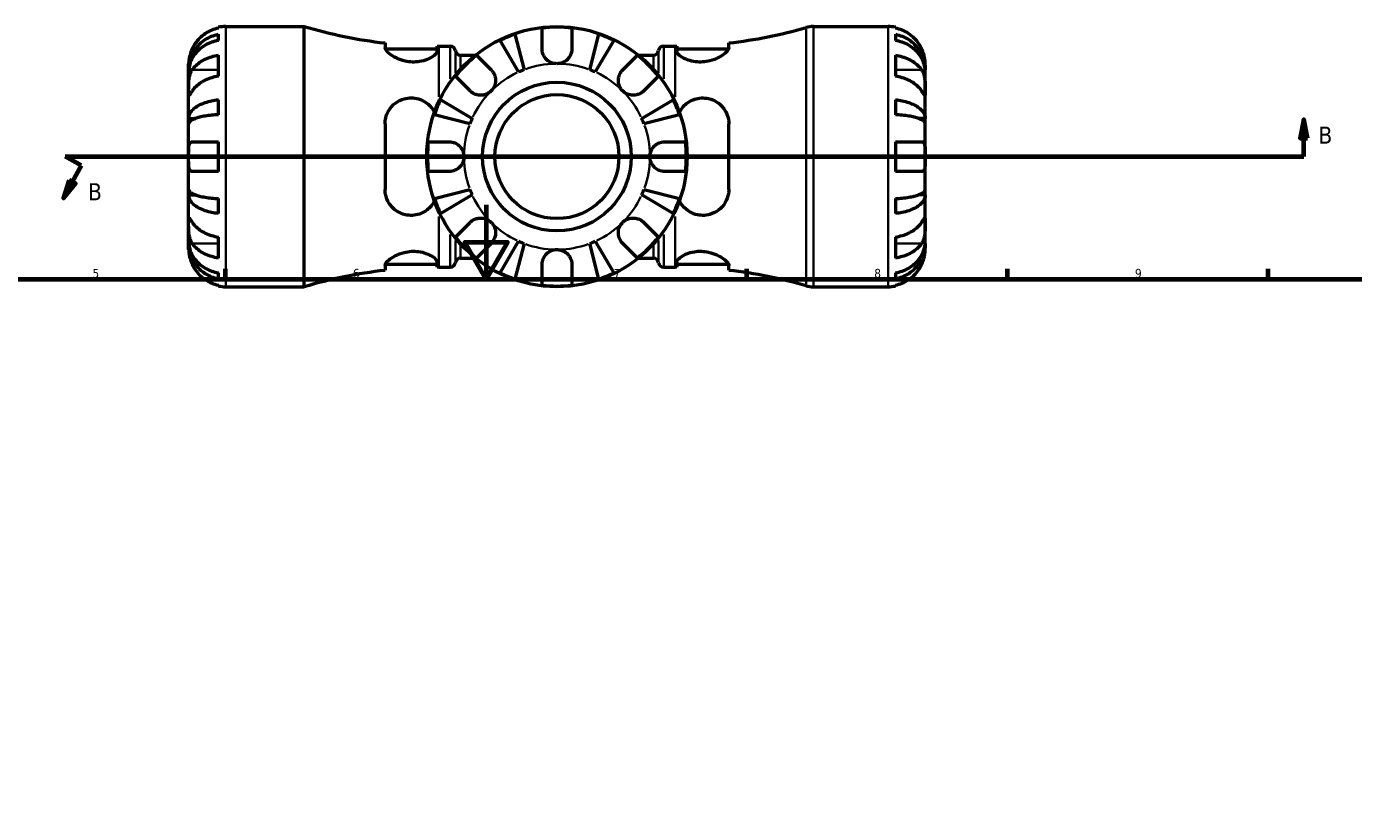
# Model space of a CAD drawing. Header units: millimetres. Extents: x -99 to 891, y -278 to 678.
# Tile 8 of 13: x 297 to 654, y 430 to 642. Entities that reach past the tile are written whole.
import ezdxf

# ---------------------------------------------------------------- set-up
doc = ezdxf.new("R2010")
doc.units = ezdxf.units.MM
for name, color, linetype, lineweight in [('Border (ANSI)', 7, 'Continuous', 70), ('Section Line (ANSI)', 7, 'Continuous', 70), ('Visible (ANSI)', 7, 'Continuous', 50), ('Visible Narrow (ANSI)', 7, 'Continuous', 35)]:
    doc.layers.add(name, color=color, linetype=linetype, lineweight=lineweight)
doc.styles.add('Label Text (ANSI)', font='tahoma.ttf')
doc.styles.add('Note Text (ANSI)', font='tahoma.ttf')

# ---------------------------------------------------------------- blocks, each defined once
blk = doc.blocks.new('Borders Default Border')
at = {"layer": 'Border (ANSI)'}
for p, q in [((350.42, 574), (350.42, 576.8)), ((490.58, 574), (490.58, 576.8)), ((560.67, 574), (560.67, 576.8)), ((630.75, 574), (630.75, 576.8))]:
    blk.add_line(p, q, dxfattribs=at)
at = {"layer": 'Border (ANSI)', "flags": 128}
for points in [[(420.5, 594), (420.5, 574), (414.73, 584), (426.27, 584), (420.5, 574)], [(20, 20), (20, 574), (821, 574), (821, 20), (20, 20)]]:
    blk.add_lwpolyline(points, dxfattribs=at)
at = {"layer": 'Border (ANSI)', "color": 5, "true_color": 0x0000ff, "char_height": 2.4, "attachment_point": 7, "style": 'Note Text (ANSI)'}
for s, insert in [('5', (314.67, 574.35)), ('6', (384.69, 574.35)), ('7', (454.8, 574.4)), ('8', (524.84, 574.35)), ('9', (594.92, 574.35))]:
    blk.add_mtext(s, dxfattribs=dict(at, insert=insert))
blk = doc.blocks.new('2dTransSection0')
at = {"layer": 'Section Line (ANSI)', "linetype": 'Continuous'}
for p, q in [((640.31, 616.99), (639.31, 611.99)), ((640.31, 611.99), (640.31, 616.99)), ((641.31, 611.99), (640.31, 616.99)), ((639.31, 611.99), (641.31, 611.99)), ((640.31, 606.99), (640.31, 611.99)), ((311.68, 604.58), (307.31, 606.99)), ((307.31, 606.99), (316.27, 606.99)), ((631.35, 606.99), (640.31, 606.99)), ((311.68, 604.58), (309.26, 600.2)), ((308.39, 600.68), (306.85, 595.82)), ((309.26, 600.2), (306.85, 595.82)), ((306.85, 595.82), (310.14, 599.72)), ((310.14, 599.72), (308.39, 600.68))]:
    blk.add_line(p, q, dxfattribs=at)
at = {"layer": 'Section Line (ANSI)'}
for p, q in [((311.68, 604.58), (307.31, 606.99)), ((307.31, 606.99), (640.31, 606.99))]:
    blk.add_line(p, q, dxfattribs=at)
at = {"layer": 'Section Line (ANSI)', "linetype": 'Continuous', "flags": 128}
for points in [[(641.31, 611.99), (640.31, 616.99), (639.31, 611.99), (641.31, 611.99)], [(308.39, 600.68), (306.85, 595.82), (310.14, 599.72), (308.39, 600.68)]]:
    blk.add_lwpolyline(points, dxfattribs=at)
at = {"layer": 'Section Line (ANSI)'}
for points in [[(641.31, 611.99), (640.31, 616.99), (639.31, 611.99), (641.31, 611.99)], [(308.39, 600.68), (306.85, 595.82), (310.14, 599.72), (308.39, 600.68)]]:
    blk.add_solid(points, dxfattribs=at)
at = {"layer": 'Section Line (ANSI)', "char_height": 4.57, "attachment_point": 7, "style": 'Label Text (ANSI)'}
for insert in [(644.26, 610.49), (313.51, 595.26)]:
    blk.add_mtext('B', dxfattribs=dict(at, insert=insert))

msp = doc.modelspace()

# ---------------------------------------------------------------- linework, layer by layer
at = {"layer": 'Visible (ANSI)'}
for p, q in [((348.53, 641.55), (348.53, 641.78)), ((348.53, 638.24), (348.53, 639.9)), ((350.53, 641.99), (371.61, 641.99)), ((371.61, 571.99), (371.61, 641.99)), ((428.25, 639.9), (430.71, 630.38)), ((435.53, 635.99), (435.53, 641.55)), ((443.53, 641.55), (443.53, 635.99)), ((448.36, 630.38), (450.82, 639.9)), ((508.46, 641.99), (528.53, 641.99)), ((530.53, 641.78), (530.53, 641.55)), ((530.53, 639.9), (530.53, 638.24)), ((393.33, 637.56), (393.33, 636.27)), ((393.41, 635.94), (407.33, 635.94)), ((407.33, 635.4), (407.33, 636.74)), ((407.79, 636.74), (410.83, 636.74)), ((429.23, 629.76), (424.24, 638.24)), ((454.83, 638.24), (449.84, 629.76)), ((468.23, 636.74), (471.27, 636.74)), ((471.73, 636.74), (471.73, 635.4)), ((471.73, 635.94), (485.66, 635.94)), ((485.73, 636.27), (485.73, 637.56)), ((340.53, 630.38), (340.53, 631.99)), ((348.53, 628.6), (348.53, 634.26)), ((413.61, 634.29), (417.63, 634.29)), ((417.92, 634.26), (421.86, 630.32)), ((457.21, 630.32), (461.15, 634.26)), ((461.44, 634.29), (465.46, 634.29)), ((530.53, 634.26), (530.53, 628.6)), ((538.53, 630.38), (538.53, 631.99)), ((340.53, 630.38), (340.56, 630.38)), ((340.53, 629.76), (340.53, 630.38)), ((340.53, 624.66), (340.53, 629.76)), ((416.2, 624.66), (412.26, 628.6)), ((466.81, 628.6), (462.87, 624.66)), ((538.53, 630.38), (538.51, 630.38)), ((538.53, 629.76), (538.53, 630.38)), ((538.53, 624.66), (538.53, 629.76)), ((340.53, 617.29), (340.53, 624.66)), ((538.53, 617.29), (538.53, 624.66)), ((348.53, 618.27), (348.53, 622.28)), ((408.28, 622.28), (416.76, 617.29)), ((462.31, 617.29), (470.79, 622.28)), ((530.53, 622.28), (530.53, 618.27)), ((340.53, 617.29), (342.44, 617.29)), ((340.53, 615.81), (340.53, 617.29)), ((416.14, 615.81), (406.62, 618.27)), ((472.45, 618.27), (462.93, 615.81)), ((538.53, 617.29), (536.63, 617.29)), ((538.53, 615.81), (538.53, 617.29)), ((340.53, 606.99), (340.53, 615.81)), ((393.33, 615.79), (393.33, 598.19)), ((485.73, 598.19), (485.73, 615.79)), ((538.53, 606.99), (538.53, 615.81)), ((341.49, 610.99), (348.53, 610.99)), ((348.53, 602.99), (348.53, 610.99)), ((404.97, 610.99), (410.53, 610.99)), ((468.53, 610.99), (474.1, 610.99)), ((530.53, 610.99), (530.53, 602.99)), ((530.53, 610.99), (537.57, 610.99)), ((340.53, 598.16), (340.53, 606.99)), ((538.53, 598.16), (538.53, 606.99)), ((348.53, 602.99), (341.49, 602.99)), ((410.53, 602.99), (404.97, 602.99)), ((474.1, 602.99), (468.53, 602.99)), ((537.57, 602.99), (530.53, 602.99)), ((340.53, 596.68), (340.53, 598.16)), ((340.53, 589.31), (340.53, 596.68)), ((340.53, 596.68), (342.44, 596.68)), ((348.53, 591.69), (348.53, 595.7)), ((406.62, 595.7), (416.14, 598.16)), ((416.76, 596.68), (408.28, 591.69)), ((470.79, 591.69), (462.31, 596.68)), ((462.93, 598.16), (472.45, 595.7)), ((530.53, 595.7), (530.53, 591.69)), ((538.53, 596.68), (536.63, 596.68)), ((538.53, 596.68), (538.53, 598.16)), ((538.53, 589.31), (538.53, 596.68)), ((340.53, 584.21), (340.53, 589.31)), ((412.26, 585.37), (416.2, 589.31)), ((462.87, 589.31), (466.81, 585.37)), ((538.53, 584.21), (538.53, 589.31)), ((348.53, 579.71), (348.53, 585.37)), ((530.53, 585.37), (530.53, 579.71)), ((340.53, 583.59), (340.53, 584.21)), ((340.53, 583.59), (340.56, 583.59)), ((340.53, 581.99), (340.53, 583.59)), ((421.86, 583.65), (417.92, 579.71)), ((424.24, 575.73), (429.23, 584.21)), ((430.71, 583.59), (428.25, 574.07)), ((450.82, 574.07), (448.36, 583.59)), ((449.84, 584.21), (454.83, 575.73)), ((461.15, 579.71), (457.21, 583.65)), ((538.53, 583.59), (538.51, 583.59)), ((538.53, 583.59), (538.53, 584.21)), ((538.53, 581.99), (538.53, 583.59)), ((393.41, 578.04), (407.33, 578.04)), ((407.33, 577.23), (407.33, 578.57)), ((413.61, 579.69), (417.63, 579.69)), ((435.53, 572.42), (435.53, 577.99)), ((443.53, 577.99), (443.53, 572.42)), ((461.44, 579.69), (465.46, 579.69)), ((471.73, 578.57), (471.73, 577.23)), ((471.73, 578.04), (485.66, 578.04)), ((348.53, 574.07), (348.53, 575.73)), ((393.33, 577.7), (393.33, 576.41)), ((407.79, 577.24), (410.83, 577.24)), ((468.23, 577.24), (471.27, 577.24)), ((485.73, 576.41), (485.73, 577.7)), ((530.53, 575.73), (530.53, 574.07)), ((348.53, 572.19), (348.53, 572.42)), ((350.53, 571.99), (371.61, 571.99)), ((508.46, 571.99), (528.53, 571.99)), ((530.53, 572.42), (530.53, 572.19))]:
    msp.add_line(p, q, dxfattribs=at)
for radius in [35, 20, 16.67]:
    msp.add_circle((439.53, 606.99), radius, dxfattribs=at)
for centre, radius, start, end in [((350.53, 631.99), 10, 90, 101.537), ((407.79, 764.03), 127.29, 253.4871, 263.4772), ((439.53, 606.99), 34.8, 108.9259, 116.0741), ((439.53, 606.99), 34.8, 83.3993, 96.6007), ((439.53, 606.99), 34.8, 63.9259, 71.0741), ((471.27, 764.03), 127.29, 276.5228, 286.0738), ((508.46, 634.99), 7, 90, 106.0738), ((528.53, 631.99), 10, 78.463, 90), ((407.79, 764.03), 127.29, 269.7929, 270), ((410.83, 635.34), 1.4, 7.1808, 90), ((413.61, 635.69), 1.4, 187.1808, 270), ((465.46, 635.69), 1.4, 270, 352.8192), ((468.23, 635.34), 1.4, 90, 172.8192), ((471.27, 764.03), 127.29, 270, 270.2071), ((439.53, 606.99), 34.8, 128.3993, 141.6007), ((439.53, 606.99), 34.8, 38.3993, 51.6007), ((439.53, 606.99), 25, 110.6662, 114.3338), ((439.53, 606.99), 25, 65.6662, 69.3338), ((439.53, 606.99), 34.8, 153.9259, 161.0741), ((439.53, 606.99), 34.8, 18.9259, 26.0741), ((439.53, 606.99), 25, 155.6662, 159.3338), ((439.53, 606.99), 25, 20.6662, 24.3338), ((439.53, 606.99), 34.8, 173.3993, 186.6007), ((439.53, 606.99), 34.8, 353.3993, 6.6007), ((439.53, 606.99), 34.8, 198.9259, 206.0741), ((439.53, 606.99), 25, 200.6662, 204.3338), ((439.53, 606.99), 25, 335.6662, 339.3338), ((439.53, 606.99), 34.8, 333.9259, 341.0741), ((439.53, 606.99), 34.8, 218.3993, 231.6007), ((439.53, 606.99), 34.8, 308.3993, 321.6007), ((439.53, 606.99), 25, 245.6662, 249.3338), ((439.53, 606.99), 25, 290.6662, 294.3338), ((410.83, 578.64), 1.4, 270, 352.8192), ((413.61, 578.29), 1.4, 90, 172.8192), ((465.46, 578.29), 1.4, 7.1808, 90), ((468.23, 578.64), 1.4, 187.1808, 270), ((407.79, 449.94), 127.29, 96.5228, 106.5129), ((407.79, 449.94), 127.29, 90, 90.2071), ((439.53, 606.99), 34.8, 243.9259, 251.0741), ((439.53, 606.99), 34.8, 288.9259, 296.0741), ((471.27, 449.94), 127.29, 89.7929, 90), ((471.27, 449.94), 127.29, 73.9262, 83.4772), ((350.53, 581.99), 10, 258.463, 270), ((439.53, 606.99), 34.8, 263.3993, 276.6007), ((508.46, 578.99), 7, 253.9262, 270), ((528.53, 581.99), 10, 270, 281.537)]:
    msp.add_arc(centre, radius, start, end, dxfattribs=at)
for points, knots in [([(340.53, 630.38), (340.53, 630.98), (340.6, 631.63), (340.86, 632.92), (341.06, 633.55), (341.53, 634.66), (341.85, 635.24), (342.6, 636.33), (343.03, 636.83), (343.9, 637.68), (344.42, 638.1), (345.54, 638.83), (346.14, 639.13), (347.27, 639.58), (347.89, 639.77), (348.53, 639.9)], [4.459382, 4.459382, 4.459382, 4.459382, 4.64574, 4.64574, 4.832098, 4.832098, 5.017749, 5.017749, 5.2034, 5.2034, 5.388581, 5.388581, 5.573762, 5.573762, 5.753847, 5.753847, 5.753847, 5.753847]), ([(348.53, 641.55), (347.89, 641.42), (347.27, 641.22), (346.15, 640.76), (345.55, 640.44), (344.43, 639.69), (343.91, 639.26), (343.04, 638.38), (342.6, 637.85), (341.95, 636.87), (341.7, 636.42), (341.49, 635.99)], [0.1897242, 0.1897242, 0.1897242, 0.1897242, 0.3692652, 0.3692652, 0.5545201, 0.5545201, 0.7397751, 0.7397751, 0.9260791, 0.9260791, 1.0656804, 1.0656804, 1.0656804, 1.0656804]), ([(537.57, 635.99), (537.37, 636.42), (537.12, 636.87), (536.47, 637.85), (536.03, 638.38), (535.16, 639.26), (534.64, 639.69), (533.52, 640.44), (532.92, 640.76), (531.8, 641.22), (531.17, 641.42), (530.53, 641.55)], [4.9026438, 4.9026438, 4.9026438, 4.9026438, 5.0422451, 5.0422451, 5.2285491, 5.2285491, 5.4138041, 5.4138041, 5.599059, 5.599059, 5.7785999, 5.7785999, 5.7785999, 5.7785999]), ([(530.53, 639.9), (531.18, 639.77), (531.8, 639.58), (532.93, 639.13), (533.53, 638.83), (534.64, 638.1), (535.16, 637.68), (536.04, 636.83), (536.47, 636.33), (537.22, 635.24), (537.53, 634.66), (538.01, 633.55), (538.21, 632.92), (538.47, 631.63), (538.53, 630.98), (538.53, 630.38)], [0.189718, 0.189718, 0.189718, 0.189718, 0.369803, 0.369803, 0.554984, 0.554984, 0.740165, 0.740165, 0.925816, 0.925816, 1.111467, 1.111467, 1.297825, 1.297825, 1.484183, 1.484183, 1.484183, 1.484183]), ([(348.53, 638.24), (347.89, 638.13), (347.27, 637.96), (346.14, 637.56), (345.54, 637.29), (344.42, 636.64), (343.9, 636.27), (343.03, 635.51), (342.6, 635.06), (341.85, 634.1), (341.53, 633.58), (341.06, 632.59), (340.86, 632.03), (340.6, 630.88), (340.53, 630.3), (340.53, 629.76)], [0.189718, 0.189718, 0.189718, 0.189718, 0.369803, 0.369803, 0.554984, 0.554984, 0.740165, 0.740165, 0.925816, 0.925816, 1.111467, 1.111467, 1.297825, 1.297825, 1.484183, 1.484183, 1.484183, 1.484183]), ([(341.49, 635.99), (341.43, 635.84), (341.36, 635.69), (341.2, 635.31), (341.11, 635.07), (340.94, 634.58), (340.87, 634.33), (340.72, 633.73), (340.66, 633.4), (340.57, 632.76), (340.55, 632.49), (340.53, 632.09), (340.53, 631.99), (340.53, 631.99)], [-0.6400853, -0.6400853, -0.6400853, -0.6400853, -0.5922218, -0.5922218, -0.5159504, -0.5159504, -0.4323561, -0.4323561, -0.3086303, -0.3086303, -0.1584496, -0.1584496, 0, 0, 0, 0]), ([(407.33, 635.4), (407.33, 635.32), (407.32, 635.22), (407.18, 634.83), (406.91, 634.51), (406.06, 633.8), (405.42, 633.42), (404.03, 632.86), (403.33, 632.66), (401.96, 632.45), (401.33, 632.41), (400.02, 632.46), (399.37, 632.54), (397.93, 632.87), (397.18, 633.14), (395.67, 633.83), (394.96, 634.29), (393.94, 635.13), (393.6, 635.53), (393.37, 636.01), (393.33, 636.14), (393.33, 636.27)], [-2.463476, -2.463476, -2.463476, -2.463476, -2.373895, -2.373895, -2.09949, -2.09949, -1.787582, -1.787582, -1.542517, -1.542517, -1.347516, -1.347516, -1.149107, -1.149107, -0.891706, -0.891706, -0.567955, -0.567955, -0.267749, -0.267749, -0.140896, -0.140896, -0.140896, -0.140896]), ([(439.53, 631.99), (439.21, 631.99), (438.9, 632.02), (438.26, 632.18), (437.94, 632.3), (437.19, 632.7), (436.79, 633.03), (436.22, 633.71), (436.02, 634.04), (435.72, 634.71), (435.63, 635.06), (435.55, 635.6), (435.53, 635.79), (435.53, 635.99)], [0, 0, 0, 0, 0.0959562, 0.0959562, 0.1976268, 0.1976268, 0.3515483, 0.3515483, 0.467261, 0.467261, 0.5806544, 0.5806544, 0.6440676, 0.6440676, 0.6440676, 0.6440676]), ([(443.53, 635.99), (443.53, 635.69), (443.5, 635.39), (443.36, 634.76), (443.23, 634.42), (442.88, 633.75), (442.64, 633.43), (441.99, 632.78), (441.55, 632.49), (440.59, 632.09), (440.06, 631.99), (439.53, 631.99)], [-0.6444092, -0.6444092, -0.6444092, -0.6444092, -0.5472729, -0.5472729, -0.43651, -0.43651, -0.3141355, -0.3141355, -0.1587941, -0.1587941, 0, 0, 0, 0]), ([(485.73, 636.27), (485.73, 636.15), (485.7, 636.03), (485.51, 635.58), (485.2, 635.21), (484.3, 634.43), (483.68, 634.01), (482.27, 633.29), (481.5, 632.98), (480.02, 632.6), (479.36, 632.49), (478.06, 632.41), (477.43, 632.43), (476.09, 632.59), (475.4, 632.76), (474.01, 633.24), (473.36, 633.59), (472.34, 634.31), (471.99, 634.68), (471.77, 635.16), (471.73, 635.28), (471.73, 635.4)], [-2.480941, -2.480941, -2.480941, -2.480941, -2.363324, -2.363324, -2.07999, -2.07999, -1.779364, -1.779364, -1.507296, -1.507296, -1.304235, -1.304235, -1.112955, -1.112955, -0.880807, -0.880807, -0.585872, -0.585872, -0.278851, -0.278851, -0.156674, -0.156674, -0.156674, -0.156674]), ([(538.53, 629.76), (538.53, 630.3), (538.47, 630.88), (538.21, 632.03), (538.01, 632.59), (537.53, 633.58), (537.22, 634.1), (536.47, 635.06), (536.04, 635.51), (535.16, 636.27), (534.64, 636.64), (533.53, 637.29), (532.93, 637.56), (531.8, 637.96), (531.18, 638.13), (530.53, 638.24)], [4.459382, 4.459382, 4.459382, 4.459382, 4.64574, 4.64574, 4.832098, 4.832098, 5.017749, 5.017749, 5.2034, 5.2034, 5.388581, 5.388581, 5.573762, 5.573762, 5.753847, 5.753847, 5.753847, 5.753847]), ([(538.53, 631.99), (538.53, 631.99), (538.53, 632.03), (538.53, 632.21), (538.53, 632.35), (538.5, 632.79), (538.46, 633.14), (538.33, 633.81), (538.26, 634.11), (538.1, 634.65), (538.02, 634.88), (537.84, 635.37), (537.74, 635.62), (537.61, 635.9), (537.59, 635.94), (537.57, 635.99)], [-2.7780414, -2.7780414, -2.7780414, -2.7780414, -2.6767215, -2.6767215, -2.5655813, -2.5655813, -2.4096011, -2.4096011, -2.3051939, -2.3051939, -2.2261755, -2.2261755, -2.1445049, -2.1445049, -2.1308178, -2.1308178, -2.1308178, -2.1308178]), ([(341.49, 630.32), (341.7, 630.63), (341.95, 630.94), (342.6, 631.64), (343.04, 632.01), (343.91, 632.63), (344.43, 632.94), (345.55, 633.47), (346.15, 633.69), (347.27, 634.02), (347.89, 634.16), (348.53, 634.26)], [4.9026438, 4.9026438, 4.9026438, 4.9026438, 5.0422451, 5.0422451, 5.2285491, 5.2285491, 5.4138041, 5.4138041, 5.599059, 5.599059, 5.7785999, 5.7785999, 5.7785999, 5.7785999]), ([(530.53, 634.26), (531.17, 634.16), (531.8, 634.02), (532.92, 633.69), (533.52, 633.47), (534.64, 632.94), (535.16, 632.63), (536.03, 632.01), (536.47, 631.64), (537.12, 630.94), (537.37, 630.63), (537.57, 630.32)], [0.1897242, 0.1897242, 0.1897242, 0.1897242, 0.3692652, 0.3692652, 0.5545201, 0.5545201, 0.7397751, 0.7397751, 0.9260791, 0.9260791, 1.0656804, 1.0656804, 1.0656804, 1.0656804]), ([(340.53, 624.66), (340.53, 624.87), (340.53, 625.1), (340.54, 625.62), (340.54, 625.91), (340.56, 626.62), (340.58, 627.05), (340.66, 627.89), (340.73, 628.29), (340.88, 628.95), (340.96, 629.2), (341.14, 629.67), (341.24, 629.88), (341.39, 630.16), (341.44, 630.24), (341.49, 630.32)], [0, 0, 0, 0, 0.0888491, 0.0888491, 0.1837965, 0.1837965, 0.314197, 0.314197, 0.4378467, 0.4378467, 0.5241128, 0.5241128, 0.6076526, 0.6076526, 0.6434969, 0.6434969, 0.6434969, 0.6434969]), ([(348.53, 628.6), (347.89, 628.51), (347.27, 628.37), (346.15, 628.04), (345.55, 627.81), (344.43, 627.28), (343.91, 626.98), (343.04, 626.36), (342.6, 625.98), (341.95, 625.29), (341.7, 624.97), (341.49, 624.66)], [0.1897242, 0.1897242, 0.1897242, 0.1897242, 0.3692652, 0.3692652, 0.5545201, 0.5545201, 0.7397751, 0.7397751, 0.9260791, 0.9260791, 1.0656804, 1.0656804, 1.0656804, 1.0656804]), ([(421.86, 630.32), (421.94, 630.23), (422.03, 630.14), (422.27, 629.84), (422.42, 629.63), (422.68, 629.16), (422.78, 628.9), (422.98, 628.24), (423.03, 627.84), (423.02, 626.93), (422.92, 626.44), (422.53, 625.48), (422.23, 625.04), (421.86, 624.66)], [-0.644345, -0.644345, -0.644345, -0.644345, -0.6030859, -0.6030859, -0.5200799, -0.5200799, -0.4327391, -0.4327391, -0.3100066, -0.3100066, -0.15869, -0.15869, 0, 0, 0, 0]), ([(457.21, 624.66), (457, 624.87), (456.82, 625.1), (456.49, 625.62), (456.35, 625.91), (456.11, 626.62), (456.04, 627.05), (456.04, 627.89), (456.1, 628.29), (456.3, 628.95), (456.41, 629.2), (456.68, 629.67), (456.82, 629.88), (457.06, 630.16), (457.14, 630.24), (457.21, 630.32)], [0, 0, 0, 0, 0.0888491, 0.0888491, 0.1837965, 0.1837965, 0.314197, 0.314197, 0.4378467, 0.4378467, 0.5241128, 0.5241128, 0.6076526, 0.6076526, 0.6434969, 0.6434969, 0.6434969, 0.6434969]), ([(537.57, 624.66), (537.37, 624.97), (537.12, 625.29), (536.47, 625.98), (536.03, 626.36), (535.16, 626.98), (534.64, 627.28), (533.52, 627.81), (532.92, 628.04), (531.8, 628.37), (531.17, 628.51), (530.53, 628.6)], [4.9026438, 4.9026438, 4.9026438, 4.9026438, 5.0422451, 5.0422451, 5.2285491, 5.2285491, 5.4138041, 5.4138041, 5.599059, 5.599059, 5.7785999, 5.7785999, 5.7785999, 5.7785999]), ([(537.57, 630.32), (537.63, 630.23), (537.69, 630.14), (537.85, 629.84), (537.95, 629.63), (538.12, 629.16), (538.2, 628.9), (538.35, 628.24), (538.41, 627.84), (538.5, 626.93), (538.52, 626.44), (538.54, 625.48), (538.53, 625.04), (538.53, 624.66)], [-0.644345, -0.644345, -0.644345, -0.644345, -0.6030859, -0.6030859, -0.5200799, -0.5200799, -0.4327391, -0.4327391, -0.3100066, -0.3100066, -0.15869, -0.15869, 0, 0, 0, 0]), ([(341.49, 624.66), (341.44, 624.57), (341.38, 624.49), (341.22, 624.25), (341.12, 624.1), (340.95, 623.84), (340.87, 623.74), (340.72, 623.54), (340.66, 623.49), (340.57, 623.5), (340.55, 623.6), (340.53, 623.99), (340.53, 624.29), (340.53, 624.66)], [-0.644345, -0.644345, -0.644345, -0.644345, -0.6030859, -0.6030859, -0.5200799, -0.5200799, -0.4327391, -0.4327391, -0.3100066, -0.3100066, -0.15869, -0.15869, 0, 0, 0, 0]), ([(421.86, 624.66), (421.65, 624.45), (421.42, 624.27), (420.9, 623.94), (420.61, 623.8), (419.9, 623.56), (419.47, 623.49), (418.63, 623.49), (418.22, 623.55), (417.57, 623.75), (417.32, 623.86), (416.85, 624.13), (416.64, 624.28), (416.36, 624.51), (416.28, 624.59), (416.2, 624.66)], [0, 0, 0, 0, 0.0888491, 0.0888491, 0.1837965, 0.1837965, 0.314197, 0.314197, 0.4378467, 0.4378467, 0.5241128, 0.5241128, 0.6076526, 0.6076526, 0.6434969, 0.6434969, 0.6434969, 0.6434969]), ([(462.87, 624.66), (462.78, 624.57), (462.69, 624.49), (462.39, 624.25), (462.18, 624.1), (461.7, 623.84), (461.45, 623.74), (460.79, 623.54), (460.39, 623.49), (459.48, 623.5), (458.98, 623.6), (458.03, 623.99), (457.59, 624.29), (457.21, 624.66)], [-0.644345, -0.644345, -0.644345, -0.644345, -0.6030859, -0.6030859, -0.5200799, -0.5200799, -0.4327391, -0.4327391, -0.3100066, -0.3100066, -0.15869, -0.15869, 0, 0, 0, 0]), ([(538.53, 624.66), (538.53, 624.45), (538.53, 624.27), (538.53, 623.94), (538.53, 623.8), (538.51, 623.56), (538.49, 623.49), (538.4, 623.49), (538.34, 623.55), (538.19, 623.75), (538.11, 623.86), (537.93, 624.13), (537.83, 624.28), (537.67, 624.51), (537.63, 624.59), (537.57, 624.66)], [0, 0, 0, 0, 0.0888491, 0.0888491, 0.1837965, 0.1837965, 0.314197, 0.314197, 0.4378467, 0.4378467, 0.5241128, 0.5241128, 0.6076526, 0.6076526, 0.6434969, 0.6434969, 0.6434969, 0.6434969]), ([(340.53, 617.29), (340.53, 617.6), (340.6, 617.95), (340.86, 618.62), (341.06, 618.95), (341.53, 619.53), (341.85, 619.84), (342.6, 620.41), (343.03, 620.67), (343.9, 621.12), (344.42, 621.34), (345.54, 621.72), (346.14, 621.88), (347.27, 622.11), (347.89, 622.21), (348.53, 622.28)], [4.459382, 4.459382, 4.459382, 4.459382, 4.64574, 4.64574, 4.832098, 4.832098, 5.017749, 5.017749, 5.2034, 5.2034, 5.388581, 5.388581, 5.573762, 5.573762, 5.753847, 5.753847, 5.753847, 5.753847]), ([(393.33, 615.79), (393.33, 616.15), (393.36, 616.52), (393.56, 617.78), (393.88, 618.63), (394.8, 620.17), (395.42, 620.86), (396.83, 621.9), (397.6, 622.29), (399.08, 622.7), (399.74, 622.79), (401.05, 622.78), (401.68, 622.68), (403.03, 622.29), (403.72, 621.96), (405.1, 620.99), (405.75, 620.31), (406.38, 619.33), (406.5, 619.1), (406.62, 618.87)], [-2.486592, -2.486592, -2.486592, -2.486592, -2.370377, -2.370377, -2.080795, -2.080795, -1.780681, -1.780681, -1.50961, -1.50961, -1.306297, -1.306297, -1.113826, -1.113826, -0.879464, -0.879464, -0.584698, -0.584698, -0.502654, -0.502654, -0.502654, -0.502654]), ([(472.45, 618.87), (472.48, 618.93), (472.51, 618.99), (472.99, 619.91), (473.63, 620.67), (475.01, 621.77), (475.71, 622.15), (477.08, 622.62), (477.71, 622.74), (479.01, 622.81), (479.66, 622.75), (481.09, 622.43), (481.84, 622.11), (483.35, 621.14), (484.06, 620.43), (485.1, 618.84), (485.45, 617.97), (485.7, 616.63), (485.73, 616.21), (485.73, 615.79)], [-2.117677, -2.117677, -2.117677, -2.117677, -2.096685, -2.096685, -1.784409, -1.784409, -1.538918, -1.538918, -1.344493, -1.344493, -1.147499, -1.147499, -0.89245, -0.89245, -0.569443, -0.569443, -0.268209, -0.268209, -0.135066, -0.135066, -0.135066, -0.135066]), ([(530.53, 622.28), (531.18, 622.21), (531.8, 622.11), (532.93, 621.88), (533.53, 621.72), (534.64, 621.34), (535.16, 621.12), (536.04, 620.67), (536.47, 620.41), (537.22, 619.84), (537.53, 619.53), (538.01, 618.95), (538.21, 618.62), (538.47, 617.95), (538.53, 617.6), (538.53, 617.29)], [0.189718, 0.189718, 0.189718, 0.189718, 0.369803, 0.369803, 0.554984, 0.554984, 0.740165, 0.740165, 0.925816, 0.925816, 1.111467, 1.111467, 1.297825, 1.297825, 1.484183, 1.484183, 1.484183, 1.484183]), ([(348.53, 618.27), (347.89, 618.24), (347.27, 618.19), (346.14, 618.07), (345.54, 617.99), (344.42, 617.81), (343.9, 617.7), (343.03, 617.48), (342.6, 617.35), (341.85, 617.07), (341.53, 616.92), (341.06, 616.63), (340.86, 616.47), (340.6, 616.13), (340.53, 615.96), (340.53, 615.81)], [0.189718, 0.189718, 0.189718, 0.189718, 0.369803, 0.369803, 0.554984, 0.554984, 0.740165, 0.740165, 0.925816, 0.925816, 1.111467, 1.111467, 1.297825, 1.297825, 1.484183, 1.484183, 1.484183, 1.484183]), ([(538.53, 615.81), (538.53, 615.96), (538.47, 616.13), (538.21, 616.47), (538.01, 616.63), (537.53, 616.92), (537.22, 617.07), (536.47, 617.35), (536.04, 617.48), (535.16, 617.7), (534.64, 617.81), (533.53, 617.99), (532.93, 618.07), (531.8, 618.19), (531.18, 618.24), (530.53, 618.27)], [4.459382, 4.459382, 4.459382, 4.459382, 4.64574, 4.64574, 4.832098, 4.832098, 5.017749, 5.017749, 5.2034, 5.2034, 5.388581, 5.388581, 5.573762, 5.573762, 5.753847, 5.753847, 5.753847, 5.753847]), ([(340.53, 606.99), (340.53, 607.36), (340.53, 607.73), (340.54, 608.5), (340.54, 608.89), (340.59, 609.58), (340.62, 609.88), (340.73, 610.35), (340.81, 610.53), (340.96, 610.75), (341.02, 610.82), (341.16, 610.91), (341.24, 610.95), (341.37, 610.98), (341.43, 610.99), (341.49, 610.99)], [0, 0, 0, 0, 0.1127497, 0.1127497, 0.240462, 0.240462, 0.3630761, 0.3630761, 0.4698265, 0.4698265, 0.5368083, 0.5368083, 0.5973812, 0.5973812, 0.6407273, 0.6407273, 0.6407273, 0.6407273]), ([(410.53, 610.99), (410.68, 610.99), (410.83, 610.98), (411.21, 610.93), (411.45, 610.89), (411.94, 610.74), (412.19, 610.64), (412.79, 610.31), (413.12, 610.06), (413.75, 609.41), (414.03, 608.99), (414.43, 608.04), (414.53, 607.51), (414.53, 606.99)], [-0.6400853, -0.6400853, -0.6400853, -0.6400853, -0.5922218, -0.5922218, -0.5159504, -0.5159504, -0.4323561, -0.4323561, -0.3086303, -0.3086303, -0.1584496, -0.1584496, 0, 0, 0, 0]), ([(464.53, 606.99), (464.53, 607.32), (464.58, 607.66), (464.75, 608.34), (464.9, 608.69), (465.34, 609.45), (465.69, 609.84), (466.36, 610.36), (466.66, 610.53), (467.2, 610.76), (467.43, 610.84), (467.92, 610.95), (468.17, 610.98), (468.45, 610.98), (468.49, 610.99), (468.53, 610.99)], [-2.7780414, -2.7780414, -2.7780414, -2.7780414, -2.6767215, -2.6767215, -2.5655813, -2.5655813, -2.4096011, -2.4096011, -2.3051939, -2.3051939, -2.2261755, -2.2261755, -2.1445049, -2.1445049, -2.1308178, -2.1308178, -2.1308178, -2.1308178]), ([(537.57, 610.99), (537.67, 610.99), (537.75, 610.97), (537.91, 610.91), (537.98, 610.87), (538.12, 610.74), (538.19, 610.65), (538.34, 610.34), (538.41, 610.08), (538.5, 609.4), (538.52, 608.98), (538.54, 608.04), (538.53, 607.51), (538.53, 606.99)], [-0.6479836, -0.6479836, -0.6479836, -0.6479836, -0.5812922, -0.5812922, -0.5195743, -0.5195743, -0.4431699, -0.4431699, -0.3085364, -0.3085364, -0.1588124, -0.1588124, 0, 0, 0, 0]), ([(341.49, 602.99), (341.4, 602.99), (341.31, 603), (341.16, 603.06), (341.09, 603.1), (340.95, 603.23), (340.88, 603.32), (340.72, 603.63), (340.66, 603.89), (340.57, 604.57), (340.55, 604.99), (340.53, 605.93), (340.53, 606.46), (340.53, 606.99)], [-0.6479836, -0.6479836, -0.6479836, -0.6479836, -0.5812922, -0.5812922, -0.5195743, -0.5195743, -0.4431699, -0.4431699, -0.3085364, -0.3085364, -0.1588124, -0.1588124, 0, 0, 0, 0]), ([(414.53, 606.99), (414.53, 606.65), (414.49, 606.31), (414.31, 605.63), (414.17, 605.28), (413.72, 604.52), (413.38, 604.13), (412.7, 603.61), (412.41, 603.44), (411.87, 603.21), (411.64, 603.13), (411.15, 603.02), (410.9, 602.99), (410.62, 602.99), (410.57, 602.99), (410.53, 602.99)], [-2.7780414, -2.7780414, -2.7780414, -2.7780414, -2.6767215, -2.6767215, -2.5655813, -2.5655813, -2.4096011, -2.4096011, -2.3051939, -2.3051939, -2.2261755, -2.2261755, -2.1445049, -2.1445049, -2.1308178, -2.1308178, -2.1308178, -2.1308178]), ([(468.53, 602.99), (468.39, 602.99), (468.24, 602.99), (467.85, 603.04), (467.62, 603.08), (467.13, 603.23), (466.88, 603.34), (466.28, 603.66), (465.95, 603.91), (465.31, 604.56), (465.04, 604.98), (464.64, 605.93), (464.53, 606.46), (464.53, 606.99)], [-0.6400853, -0.6400853, -0.6400853, -0.6400853, -0.5922218, -0.5922218, -0.5159504, -0.5159504, -0.4323561, -0.4323561, -0.3086303, -0.3086303, -0.1584496, -0.1584496, 0, 0, 0, 0]), ([(538.53, 606.99), (538.53, 606.61), (538.53, 606.24), (538.53, 605.47), (538.52, 605.08), (538.48, 604.39), (538.45, 604.09), (538.33, 603.62), (538.26, 603.44), (538.11, 603.22), (538.05, 603.15), (537.91, 603.06), (537.83, 603.02), (537.7, 602.99), (537.64, 602.99), (537.57, 602.99)], [0, 0, 0, 0, 0.1127497, 0.1127497, 0.240462, 0.240462, 0.3630761, 0.3630761, 0.4698265, 0.4698265, 0.5368083, 0.5368083, 0.5973812, 0.5973812, 0.6407273, 0.6407273, 0.6407273, 0.6407273]), ([(340.53, 598.16), (340.53, 598.01), (340.6, 597.84), (340.86, 597.5), (341.06, 597.34), (341.53, 597.05), (341.85, 596.9), (342.6, 596.62), (343.03, 596.49), (343.9, 596.27), (344.42, 596.16), (345.54, 595.98), (346.14, 595.9), (347.27, 595.78), (347.89, 595.73), (348.53, 595.7)], [4.459382, 4.459382, 4.459382, 4.459382, 4.64574, 4.64574, 4.832098, 4.832098, 5.017749, 5.017749, 5.2034, 5.2034, 5.388581, 5.388581, 5.573762, 5.573762, 5.753847, 5.753847, 5.753847, 5.753847]), ([(348.53, 591.69), (347.89, 591.76), (347.27, 591.86), (346.14, 592.09), (345.54, 592.25), (344.42, 592.63), (343.9, 592.85), (343.03, 593.3), (342.6, 593.56), (341.85, 594.13), (341.53, 594.44), (341.06, 595.02), (340.86, 595.35), (340.6, 596.02), (340.53, 596.37), (340.53, 596.68)], [0.189718, 0.189718, 0.189718, 0.189718, 0.369803, 0.369803, 0.554984, 0.554984, 0.740165, 0.740165, 0.925816, 0.925816, 1.111467, 1.111467, 1.297825, 1.297825, 1.484183, 1.484183, 1.484183, 1.484183]), ([(406.62, 595.1), (406.58, 595.03), (406.55, 594.96), (406.06, 594.04), (405.42, 593.28), (404.03, 592.19), (403.33, 591.81), (401.96, 591.35), (401.33, 591.23), (400.02, 591.16), (399.37, 591.22), (397.93, 591.56), (397.18, 591.89), (395.67, 592.87), (394.96, 593.59), (393.94, 595.19), (393.6, 596.06), (393.37, 597.38), (393.33, 597.78), (393.33, 598.19)], [-2.123482, -2.123482, -2.123482, -2.123482, -2.09949, -2.09949, -1.787582, -1.787582, -1.542517, -1.542517, -1.347516, -1.347516, -1.149107, -1.149107, -0.891706, -0.891706, -0.567955, -0.567955, -0.267749, -0.267749, -0.140896, -0.140896, -0.140896, -0.140896]), ([(485.73, 598.19), (485.73, 597.81), (485.7, 597.44), (485.51, 596.2), (485.2, 595.37), (484.3, 593.84), (483.68, 593.14), (482.27, 592.08), (481.5, 591.69), (480.02, 591.27), (479.36, 591.18), (478.06, 591.19), (477.43, 591.28), (476.09, 591.66), (475.4, 591.99), (474.01, 592.93), (473.36, 593.61), (472.71, 594.61), (472.57, 594.85), (472.45, 595.1)], [-2.480941, -2.480941, -2.480941, -2.480941, -2.363324, -2.363324, -2.07999, -2.07999, -1.779364, -1.779364, -1.507296, -1.507296, -1.304235, -1.304235, -1.112955, -1.112955, -0.880807, -0.880807, -0.585872, -0.585872, -0.496962, -0.496962, -0.496962, -0.496962]), ([(530.53, 595.7), (531.18, 595.73), (531.8, 595.78), (532.93, 595.9), (533.53, 595.98), (534.64, 596.16), (535.16, 596.27), (536.04, 596.49), (536.47, 596.62), (537.22, 596.9), (537.53, 597.05), (538.01, 597.34), (538.21, 597.5), (538.47, 597.84), (538.53, 598.01), (538.53, 598.16)], [0.189718, 0.189718, 0.189718, 0.189718, 0.369803, 0.369803, 0.554984, 0.554984, 0.740165, 0.740165, 0.925816, 0.925816, 1.111467, 1.111467, 1.297825, 1.297825, 1.484183, 1.484183, 1.484183, 1.484183]), ([(538.53, 596.68), (538.53, 596.37), (538.47, 596.02), (538.21, 595.35), (538.01, 595.02), (537.53, 594.44), (537.22, 594.13), (536.47, 593.56), (536.04, 593.3), (535.16, 592.85), (534.64, 592.63), (533.53, 592.25), (532.93, 592.09), (531.8, 591.86), (531.18, 591.76), (530.53, 591.69)], [4.459382, 4.459382, 4.459382, 4.459382, 4.64574, 4.64574, 4.832098, 4.832098, 5.017749, 5.017749, 5.2034, 5.2034, 5.388581, 5.388581, 5.573762, 5.573762, 5.753847, 5.753847, 5.753847, 5.753847]), ([(340.53, 589.31), (340.53, 589.52), (340.53, 589.7), (340.54, 590.03), (340.54, 590.17), (340.56, 590.41), (340.58, 590.48), (340.66, 590.48), (340.73, 590.42), (340.88, 590.22), (340.96, 590.11), (341.14, 589.84), (341.24, 589.69), (341.39, 589.46), (341.44, 589.38), (341.49, 589.31)], [0, 0, 0, 0, 0.0888491, 0.0888491, 0.1837965, 0.1837965, 0.314197, 0.314197, 0.4378467, 0.4378467, 0.5241128, 0.5241128, 0.6076526, 0.6076526, 0.6434969, 0.6434969, 0.6434969, 0.6434969]), ([(341.49, 583.65), (341.44, 583.74), (341.38, 583.83), (341.22, 584.13), (341.12, 584.34), (340.95, 584.81), (340.87, 585.07), (340.72, 585.73), (340.66, 586.13), (340.57, 587.04), (340.55, 587.53), (340.53, 588.49), (340.53, 588.93), (340.53, 589.31)], [-0.644345, -0.644345, -0.644345, -0.644345, -0.6030859, -0.6030859, -0.5200799, -0.5200799, -0.4327391, -0.4327391, -0.3100066, -0.3100066, -0.15869, -0.15869, 0, 0, 0, 0]), ([(341.49, 589.31), (341.7, 589), (341.95, 588.68), (342.6, 587.99), (343.04, 587.62), (343.91, 586.99), (344.43, 586.69), (345.55, 586.16), (346.15, 585.93), (347.27, 585.6), (347.89, 585.46), (348.53, 585.37)], [4.9026438, 4.9026438, 4.9026438, 4.9026438, 5.0422451, 5.0422451, 5.2285491, 5.2285491, 5.4138041, 5.4138041, 5.599059, 5.599059, 5.7785999, 5.7785999, 5.7785999, 5.7785999]), ([(416.2, 589.31), (416.29, 589.4), (416.38, 589.48), (416.67, 589.72), (416.89, 589.87), (417.36, 590.13), (417.62, 590.23), (418.28, 590.43), (418.68, 590.48), (419.59, 590.47), (420.08, 590.37), (421.04, 589.98), (421.48, 589.68), (421.86, 589.31)], [-0.644345, -0.644345, -0.644345, -0.644345, -0.6030859, -0.6030859, -0.5200799, -0.5200799, -0.4327391, -0.4327391, -0.3100066, -0.3100066, -0.15869, -0.15869, 0, 0, 0, 0]), ([(421.86, 589.31), (422.07, 589.1), (422.25, 588.87), (422.58, 588.35), (422.72, 588.06), (422.96, 587.35), (423.03, 586.92), (423.03, 586.08), (422.97, 585.68), (422.76, 585.02), (422.65, 584.77), (422.39, 584.3), (422.24, 584.09), (422.01, 583.81), (421.93, 583.73), (421.86, 583.65)], [0, 0, 0, 0, 0.0888491, 0.0888491, 0.1837965, 0.1837965, 0.314197, 0.314197, 0.4378467, 0.4378467, 0.5241128, 0.5241128, 0.6076526, 0.6076526, 0.6434969, 0.6434969, 0.6434969, 0.6434969]), ([(457.21, 583.65), (457.12, 583.74), (457.04, 583.83), (456.8, 584.13), (456.65, 584.34), (456.39, 584.81), (456.28, 585.07), (456.09, 585.73), (456.03, 586.13), (456.05, 587.04), (456.15, 587.53), (456.54, 588.49), (456.84, 588.93), (457.21, 589.31)], [-0.644345, -0.644345, -0.644345, -0.644345, -0.6030859, -0.6030859, -0.5200799, -0.5200799, -0.4327391, -0.4327391, -0.3100066, -0.3100066, -0.15869, -0.15869, 0, 0, 0, 0]), ([(457.21, 589.31), (457.42, 589.52), (457.65, 589.7), (458.17, 590.03), (458.46, 590.17), (459.17, 590.41), (459.6, 590.48), (460.44, 590.48), (460.84, 590.42), (461.5, 590.22), (461.75, 590.11), (462.22, 589.84), (462.43, 589.69), (462.71, 589.46), (462.79, 589.38), (462.87, 589.31)], [0, 0, 0, 0, 0.0888491, 0.0888491, 0.1837965, 0.1837965, 0.314197, 0.314197, 0.4378467, 0.4378467, 0.5241128, 0.5241128, 0.6076526, 0.6076526, 0.6434969, 0.6434969, 0.6434969, 0.6434969]), ([(530.53, 585.37), (531.17, 585.46), (531.8, 585.6), (532.92, 585.93), (533.52, 586.16), (534.64, 586.69), (535.16, 586.99), (536.03, 587.62), (536.47, 587.99), (537.12, 588.68), (537.37, 589), (537.57, 589.31)], [0.1897242, 0.1897242, 0.1897242, 0.1897242, 0.3692652, 0.3692652, 0.5545201, 0.5545201, 0.7397751, 0.7397751, 0.9260791, 0.9260791, 1.0656804, 1.0656804, 1.0656804, 1.0656804]), ([(537.57, 589.31), (537.63, 589.4), (537.69, 589.48), (537.85, 589.72), (537.95, 589.87), (538.12, 590.13), (538.2, 590.23), (538.35, 590.43), (538.41, 590.48), (538.5, 590.47), (538.52, 590.37), (538.54, 589.98), (538.53, 589.68), (538.53, 589.31)], [-0.644345, -0.644345, -0.644345, -0.644345, -0.6030859, -0.6030859, -0.5200799, -0.5200799, -0.4327391, -0.4327391, -0.3100066, -0.3100066, -0.15869, -0.15869, 0, 0, 0, 0]), ([(538.53, 589.31), (538.53, 589.1), (538.53, 588.87), (538.53, 588.35), (538.53, 588.06), (538.51, 587.35), (538.49, 586.92), (538.4, 586.08), (538.34, 585.68), (538.19, 585.02), (538.11, 584.77), (537.93, 584.3), (537.83, 584.09), (537.67, 583.81), (537.63, 583.73), (537.57, 583.65)], [0, 0, 0, 0, 0.0888491, 0.0888491, 0.1837965, 0.1837965, 0.314197, 0.314197, 0.4378467, 0.4378467, 0.5241128, 0.5241128, 0.6076526, 0.6076526, 0.6434969, 0.6434969, 0.6434969, 0.6434969]), ([(340.53, 584.21), (340.53, 583.67), (340.6, 583.09), (340.86, 581.94), (341.06, 581.38), (341.53, 580.39), (341.85, 579.88), (342.6, 578.91), (343.03, 578.46), (343.9, 577.7), (344.42, 577.33), (345.54, 576.69), (346.14, 576.41), (347.27, 576.01), (347.89, 575.84), (348.53, 575.73)], [4.459382, 4.459382, 4.459382, 4.459382, 4.64574, 4.64574, 4.832098, 4.832098, 5.017749, 5.017749, 5.2034, 5.2034, 5.388581, 5.388581, 5.573762, 5.573762, 5.753847, 5.753847, 5.753847, 5.753847]), ([(348.53, 574.07), (347.89, 574.2), (347.27, 574.39), (346.14, 574.84), (345.54, 575.14), (344.42, 575.87), (343.9, 576.29), (343.03, 577.14), (342.6, 577.64), (341.85, 578.73), (341.53, 579.31), (341.06, 580.42), (340.86, 581.05), (340.6, 582.34), (340.53, 582.99), (340.53, 583.59)], [0.189718, 0.189718, 0.189718, 0.189718, 0.369803, 0.369803, 0.554984, 0.554984, 0.740165, 0.740165, 0.925816, 0.925816, 1.111467, 1.111467, 1.297825, 1.297825, 1.484183, 1.484183, 1.484183, 1.484183]), ([(340.53, 581.99), (340.53, 581.99), (340.53, 581.94), (340.54, 581.77), (340.54, 581.62), (340.57, 581.18), (340.61, 580.83), (340.74, 580.16), (340.81, 579.86), (340.97, 579.32), (341.04, 579.09), (341.22, 578.6), (341.33, 578.35), (341.46, 578.07), (341.47, 578.03), (341.49, 577.99)], [-2.7780414, -2.7780414, -2.7780414, -2.7780414, -2.6767215, -2.6767215, -2.5655813, -2.5655813, -2.4096011, -2.4096011, -2.3051939, -2.3051939, -2.2261755, -2.2261755, -2.1445049, -2.1445049, -2.1308178, -2.1308178, -2.1308178, -2.1308178]), ([(348.53, 579.71), (347.89, 579.81), (347.27, 579.95), (346.15, 580.28), (345.55, 580.5), (344.43, 581.03), (343.91, 581.34), (343.04, 581.96), (342.6, 582.33), (341.95, 583.03), (341.7, 583.34), (341.49, 583.65)], [0.1897242, 0.1897242, 0.1897242, 0.1897242, 0.3692652, 0.3692652, 0.5545201, 0.5545201, 0.7397751, 0.7397751, 0.9260791, 0.9260791, 1.0656804, 1.0656804, 1.0656804, 1.0656804]), ([(393.33, 577.7), (393.33, 577.82), (393.36, 577.94), (393.56, 578.39), (393.88, 578.77), (394.8, 579.56), (395.42, 579.98), (396.83, 580.7), (397.6, 581), (399.08, 581.38), (399.74, 581.48), (401.05, 581.56), (401.68, 581.54), (403.03, 581.37), (403.72, 581.2), (405.1, 580.7), (405.75, 580.36), (406.75, 579.64), (407.1, 579.26), (407.31, 578.8), (407.33, 578.68), (407.33, 578.57)], [-2.486592, -2.486592, -2.486592, -2.486592, -2.370377, -2.370377, -2.080795, -2.080795, -1.780681, -1.780681, -1.50961, -1.50961, -1.306297, -1.306297, -1.113826, -1.113826, -0.879464, -0.879464, -0.584698, -0.584698, -0.27845, -0.27845, -0.162376, -0.162376, -0.162376, -0.162376]), ([(435.53, 577.99), (435.53, 578.13), (435.54, 578.28), (435.59, 578.67), (435.63, 578.9), (435.78, 579.39), (435.88, 579.64), (436.21, 580.24), (436.45, 580.57), (437.11, 581.21), (437.53, 581.48), (438.48, 581.88), (439.01, 581.99), (439.53, 581.99)], [-0.6400853, -0.6400853, -0.6400853, -0.6400853, -0.5922218, -0.5922218, -0.5159504, -0.5159504, -0.4323561, -0.4323561, -0.3086303, -0.3086303, -0.1584496, -0.1584496, 0, 0, 0, 0]), ([(439.53, 581.99), (439.87, 581.99), (440.21, 581.94), (440.89, 581.77), (441.24, 581.62), (442, 581.18), (442.39, 580.83), (442.91, 580.16), (443.08, 579.86), (443.31, 579.32), (443.39, 579.09), (443.49, 578.6), (443.52, 578.35), (443.53, 578.07), (443.53, 578.03), (443.53, 577.99)], [-2.7780414, -2.7780414, -2.7780414, -2.7780414, -2.6767215, -2.6767215, -2.5655813, -2.5655813, -2.4096011, -2.4096011, -2.3051939, -2.3051939, -2.2261755, -2.2261755, -2.1445049, -2.1445049, -2.1308178, -2.1308178, -2.1308178, -2.1308178]), ([(471.73, 578.57), (471.73, 578.66), (471.75, 578.75), (471.89, 579.14), (472.15, 579.46), (472.99, 580.16), (473.63, 580.54), (475.01, 581.1), (475.71, 581.3), (477.08, 581.52), (477.71, 581.56), (479.01, 581.52), (479.66, 581.43), (481.09, 581.12), (481.84, 580.85), (483.35, 580.16), (484.06, 579.71), (485.1, 578.87), (485.45, 578.47), (485.7, 577.97), (485.73, 577.83), (485.73, 577.7)], [-2.457672, -2.457672, -2.457672, -2.457672, -2.366105, -2.366105, -2.096685, -2.096685, -1.784409, -1.784409, -1.538918, -1.538918, -1.344493, -1.344493, -1.147499, -1.147499, -0.89245, -0.89245, -0.569443, -0.569443, -0.268209, -0.268209, -0.135066, -0.135066, -0.135066, -0.135066]), ([(530.53, 575.73), (531.18, 575.84), (531.8, 576.01), (532.93, 576.41), (533.53, 576.69), (534.64, 577.33), (535.16, 577.7), (536.04, 578.46), (536.47, 578.91), (537.22, 579.88), (537.53, 580.39), (538.01, 581.38), (538.21, 581.94), (538.47, 583.09), (538.53, 583.67), (538.53, 584.21)], [0.189718, 0.189718, 0.189718, 0.189718, 0.369803, 0.369803, 0.554984, 0.554984, 0.740165, 0.740165, 0.925816, 0.925816, 1.111467, 1.111467, 1.297825, 1.297825, 1.484183, 1.484183, 1.484183, 1.484183]), ([(537.57, 583.65), (537.37, 583.34), (537.12, 583.03), (536.47, 582.33), (536.03, 581.96), (535.16, 581.34), (534.64, 581.03), (533.52, 580.5), (532.92, 580.28), (531.8, 579.95), (531.17, 579.81), (530.53, 579.71)], [4.9026438, 4.9026438, 4.9026438, 4.9026438, 5.0422451, 5.0422451, 5.2285491, 5.2285491, 5.4138041, 5.4138041, 5.599059, 5.599059, 5.7785999, 5.7785999, 5.7785999, 5.7785999]), ([(538.53, 583.59), (538.53, 582.99), (538.47, 582.34), (538.21, 581.05), (538.01, 580.42), (537.53, 579.31), (537.22, 578.73), (536.47, 577.64), (536.04, 577.14), (535.16, 576.29), (534.64, 575.87), (533.53, 575.14), (532.93, 574.84), (531.8, 574.39), (531.18, 574.2), (530.53, 574.07)], [4.459382, 4.459382, 4.459382, 4.459382, 4.64574, 4.64574, 4.832098, 4.832098, 5.017749, 5.017749, 5.2034, 5.2034, 5.388581, 5.388581, 5.573762, 5.573762, 5.753847, 5.753847, 5.753847, 5.753847]), ([(537.57, 577.99), (537.64, 578.13), (537.71, 578.28), (537.87, 578.67), (537.96, 578.9), (538.12, 579.39), (538.2, 579.64), (538.35, 580.24), (538.41, 580.57), (538.5, 581.21), (538.52, 581.48), (538.54, 581.88), (538.53, 581.99), (538.53, 581.99)], [-0.6400853, -0.6400853, -0.6400853, -0.6400853, -0.5922218, -0.5922218, -0.5159504, -0.5159504, -0.4323561, -0.4323561, -0.3086303, -0.3086303, -0.1584496, -0.1584496, 0, 0, 0, 0]), ([(341.49, 577.99), (341.7, 577.55), (341.95, 577.1), (342.6, 576.12), (343.04, 575.59), (343.91, 574.71), (344.43, 574.28), (345.55, 573.53), (346.15, 573.21), (347.27, 572.75), (347.89, 572.55), (348.53, 572.42)], [4.9026438, 4.9026438, 4.9026438, 4.9026438, 5.0422451, 5.0422451, 5.2285491, 5.2285491, 5.4138041, 5.4138041, 5.599059, 5.599059, 5.7785999, 5.7785999, 5.7785999, 5.7785999]), ([(530.53, 572.42), (531.17, 572.55), (531.8, 572.75), (532.92, 573.21), (533.52, 573.53), (534.64, 574.28), (535.16, 574.71), (536.03, 575.59), (536.47, 576.12), (537.12, 577.1), (537.37, 577.55), (537.57, 577.99)], [0.1897242, 0.1897242, 0.1897242, 0.1897242, 0.3692652, 0.3692652, 0.5545201, 0.5545201, 0.7397751, 0.7397751, 0.9260791, 0.9260791, 1.0656804, 1.0656804, 1.0656804, 1.0656804])]:
    msp.add_open_spline(points, degree=3, knots=knots, dxfattribs=at)
at = {"layer": 'Visible Narrow (ANSI)'}
for p, q in [((350.53, 572.42), (350.53, 641.55)), ((506.52, 572.69), (506.52, 641.28)), ((508.46, 641.55), (508.46, 572.42)), ((528.53, 572.42), (528.53, 641.55)), ((407.79, 623.07), (407.79, 636.69)), ((410.83, 627.92), (410.83, 636.71)), ((412.22, 629.5), (412.22, 635.49)), ((466.85, 635.49), (466.85, 629.5)), ((468.23, 636.71), (468.23, 627.92)), ((471.27, 623.07), (471.27, 636.69)), ((413.61, 634.28), (413.61, 630.86)), ((465.46, 630.86), (465.46, 634.28)), ((341.85, 630.32), (348.18, 630.32)), ((537.22, 630.32), (530.89, 630.32)), ((407.79, 577.28), (407.79, 590.9)), ((471.27, 577.28), (471.27, 590.9)), ((410.83, 577.26), (410.83, 586.06)), ((468.23, 586.06), (468.23, 577.26)), ((341.85, 583.65), (348.18, 583.65)), ((412.22, 578.48), (412.22, 584.47)), ((413.61, 583.11), (413.61, 579.69)), ((465.46, 579.69), (465.46, 583.11)), ((466.85, 584.47), (466.85, 578.48)), ((537.22, 583.65), (530.89, 583.65))]:
    msp.add_line(p, q, dxfattribs=at)
for start, end in [(91.0333, 109.6329), (70.3671, 88.9667), (115.3671, 133.9667), (46.0333, 64.6329), (136.0333, 154.6329), (25.3671, 43.9667), (160.3671, 178.9667), (1.0333, 19.6329), (181.0333, 199.6329), (340.3671, 358.9667), (205.3671, 223.9667), (316.0333, 334.6329), (226.0333, 244.6329), (295.3671, 313.9667), (250.3671, 268.9667), (271.0333, 289.6329)]:
    msp.add_arc((439.53, 606.99), 25, start, end, dxfattribs=at)

# ---------------------------------------------------------------- block references
msp.add_blockref('Borders Default Border', (0, 0))
at = {"layer": 'Section Line (ANSI)'}
msp.add_blockref('2dTransSection0', (0, 0), dxfattribs=at)

doc.saveas('drawing.dxf')
